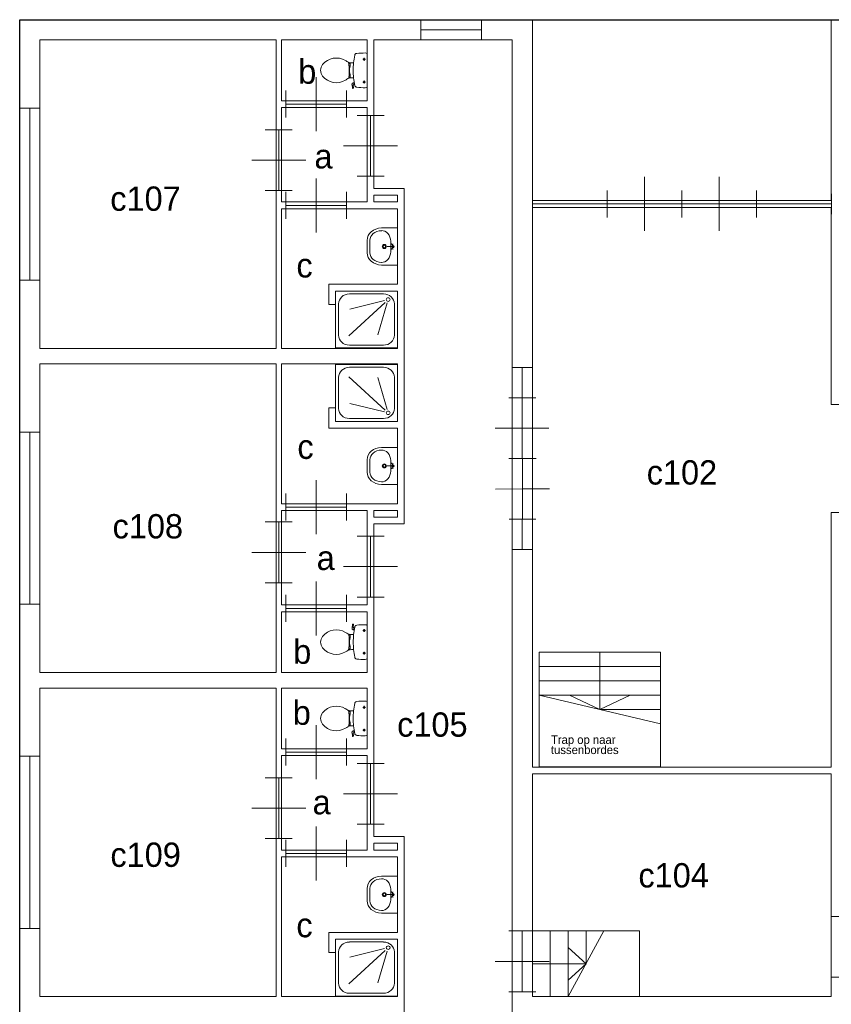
# Model space of a CAD drawing. Header units: millimetres. Extents: x -15 to 226, y -21 to 63.
# Tile 8 of 62: x 0 to 12, y 31 to 46. Entities that reach past the tile are written whole.
import ezdxf
from ezdxf.enums import TextEntityAlignment as Align

# ---------------------------------------------------------------- set-up
doc = ezdxf.new("R2010")
doc.units = ezdxf.units.MM
for name, color, linetype in [('BINNENMUUR', 7, 'Continuous'), ('BOUWKUNDE', 7, 'Continuous'), ('BUITENMUUR', 7, 'Continuous'), ('EILAND', 7, 'Continuous'), ('LABEL', 7, 'Continuous'), ('SANITAIR', 7, 'Continuous'), ('TRAP', 7, 'Continuous')]:
    doc.layers.add(name, color=color, linetype=linetype)
doc.styles.add('dgn000', font='dgn000.shx')

# ---------------------------------------------------------------- blocks, each defined once
blk = doc.blocks.new('202144')
at = {"layer": 'BOUWKUNDE', "color": 1, "linetype": 'Continuous', "lineweight": 0}
for p, q in [((-0.2, 0), (0.2, 0)), ((0, 0), (0, -0.9)), ((-0.4, -0.45), (0, -0.45)), ((0, -0.45), (0.4, -0.45)), ((-0.2, -0.9), (0.2, -0.9))]:
    blk.add_line(p, q, dxfattribs=at)
blk = doc.blocks.new('202145')
at = {"layer": 'BOUWKUNDE', "color": 1, "linetype": 'Continuous', "lineweight": 0}
for p, q in [((-0.45, 0.4), (-0.45, 0)), ((-0.9, 0.2), (-0.9, -0.2)), ((0, 0.2), (0, -0.2)), ((0, 0), (-0.9, 0)), ((-0.45, 0), (-0.45, -0.4))]:
    blk.add_line(p, q, dxfattribs=at)
blk = doc.blocks.new('202146')
at = {"layer": 'BOUWKUNDE', "color": 1, "linetype": 'Continuous', "lineweight": 0}
for p, q in [((0.2, 0.9), (-0.2, 0.9)), ((0, 0), (0, 0.9)), ((0, 0.45), (-0.4, 0.45)), ((0.4, 0.45), (0, 0.45)), ((0.2, 0), (-0.2, 0))]:
    blk.add_line(p, q, dxfattribs=at)
blk = doc.blocks.new('202147')
at = {"layer": 'BOUWKUNDE', "color": 1, "linetype": 'Continuous', "lineweight": 0}
for p, q in [((0.45, 0), (0.45, 0.4)), ((0, -0.2), (0, 0.2)), ((0.9, -0.2), (0.9, 0.2)), ((0, 0), (0.9, 0)), ((0.45, -0.4), (0.45, 0))]:
    blk.add_line(p, q, dxfattribs=at)
blk = doc.blocks.new('202148')
at = {"layer": 'BOUWKUNDE', "color": 1, "linetype": 'Continuous', "lineweight": 0}
for p, q in [((0.45, 0), (0.45, 0.4)), ((0, -0.2), (0, 0.2)), ((0.9, -0.2), (0.9, 0.2)), ((0, 0), (0.9, 0)), ((0.45, -0.4), (0.45, 0))]:
    blk.add_line(p, q, dxfattribs=at)
blk = doc.blocks.new('202149')
at = {"layer": 'BOUWKUNDE', "color": 1, "linetype": 'Continuous', "lineweight": 0}
for p, q in [((-0.2, 0), (0.2, 0)), ((0, 0), (0, -0.9)), ((-0.4, -0.45), (0, -0.45)), ((0, -0.45), (0.4, -0.45)), ((-0.2, -0.9), (0.2, -0.9))]:
    blk.add_line(p, q, dxfattribs=at)
blk = doc.blocks.new('202150')
at = {"layer": 'BOUWKUNDE', "color": 1, "linetype": 'Continuous', "lineweight": 0}
for p, q in [((-0.45, 0.4), (-0.45, 0)), ((-0.9, 0.2), (-0.9, -0.2)), ((0, 0.2), (0, -0.2)), ((0, 0), (-0.9, 0)), ((-0.45, 0), (-0.45, -0.4))]:
    blk.add_line(p, q, dxfattribs=at)
blk = doc.blocks.new('202151')
at = {"layer": 'BOUWKUNDE', "color": 1, "linetype": 'Continuous', "lineweight": 0}
for p, q in [((0.2, 0.9), (-0.2, 0.9)), ((0, 0), (0, 0.9)), ((0, 0.45), (-0.4, 0.45)), ((0.4, 0.45), (0, 0.45)), ((0.2, 0), (-0.2, 0))]:
    blk.add_line(p, q, dxfattribs=at)
blk = doc.blocks.new('202152')
at = {"layer": 'BOUWKUNDE', "color": 1, "linetype": 'Continuous', "lineweight": 0}
for p, q in [((0.45, 0), (0.45, 0.4)), ((0, -0.2), (0, 0.2)), ((0.9, -0.2), (0.9, 0.2)), ((0, 0), (0.9, 0)), ((0.45, -0.4), (0.45, 0))]:
    blk.add_line(p, q, dxfattribs=at)
blk = doc.blocks.new('202153')
at = {"layer": 'BOUWKUNDE', "color": 1, "linetype": 'Continuous', "lineweight": 0}
for p, q in [((-0.2, 0), (0.2, 0)), ((0, 0), (0, -0.9)), ((-0.4, -0.45), (0, -0.45)), ((0, -0.45), (0.4, -0.45)), ((-0.2, -0.9), (0.2, -0.9))]:
    blk.add_line(p, q, dxfattribs=at)
blk = doc.blocks.new('202154')
at = {"layer": 'BOUWKUNDE', "color": 1, "linetype": 'Continuous', "lineweight": 0}
for p, q in [((0.45, 0), (0.45, 0.4)), ((0, -0.2), (0, 0.2)), ((0.9, -0.2), (0.9, 0.2)), ((0, 0), (0.9, 0)), ((0.45, -0.4), (0.45, 0))]:
    blk.add_line(p, q, dxfattribs=at)
blk = doc.blocks.new('202155')
at = {"layer": 'BOUWKUNDE', "color": 1, "linetype": 'Continuous', "lineweight": 0}
for p, q in [((0.2, 0.9), (-0.2, 0.9)), ((0, 0), (0, 0.9)), ((0, 0.45), (-0.4, 0.45)), ((0.4, 0.45), (0, 0.45)), ((0.2, 0), (-0.2, 0))]:
    blk.add_line(p, q, dxfattribs=at)
blk = doc.blocks.new('20452')
at = {"layer": 'BOUWKUNDE', "color": 1, "linetype": 'Continuous', "lineweight": 0}
for p, q in [((0, -0.15), (0, 0.15)), ((0.9, -0.15), (0.9, 0.15)), ((0, 0), (0.9, 0))]:
    blk.add_line(p, q, dxfattribs=at)
blk = doc.blocks.new('202209')
at = {"layer": 'BOUWKUNDE', "color": 1, "linetype": 'Continuous', "lineweight": 0}
for p, q in [((0.554, 0), (0.554, 0.4)), ((0, -0.2), (0, 0.2)), ((1.107, -0.2), (1.107, 0.2)), ((0, 0), (1.107, 0)), ((0.554, -0.4), (0.554, 0))]:
    blk.add_line(p, q, dxfattribs=at)
at = {"layer": 'BOUWKUNDE', "color": 1, "linetype": 'Continuous', "lineweight": 13, "style": 'dgn000', "flags": 1}
for tag in ['type', 'soort']:
    blk.add_attdef(tag, (9.815, 43.24), '', height=0.36, dxfattribs=at)
blk = doc.blocks.new('202210')
at = {"layer": 'BOUWKUNDE', "color": 1, "linetype": 'Continuous', "lineweight": 0}
for p, q in [((-0.554, 0.4), (-0.554, 0)), ((-1.107, 0.2), (-1.107, -0.2)), ((0, 0.2), (0, -0.2)), ((0, 0), (-1.107, 0)), ((-0.554, 0), (-0.554, -0.4))]:
    blk.add_line(p, q, dxfattribs=at)
blk = doc.blocks.new('20453')
at = {"layer": 'BOUWKUNDE', "color": 1, "linetype": 'Continuous', "lineweight": 0}
for p, q in [((0, -0.15), (0, 0.15)), ((1.109, -0.15), (1.109, 0.15)), ((0, 0), (1.109, 0))]:
    blk.add_line(p, q, dxfattribs=at)
blk = doc.blocks.new('20454')
at = {"layer": 'BOUWKUNDE', "color": 1, "linetype": 'Continuous', "lineweight": 0}
for p, q in [((-1.105, 0.15), (-1.105, -0.15)), ((0, 0.15), (0, -0.15)), ((0, 0), (-1.105, 0))]:
    blk.add_line(p, q, dxfattribs=at)
blk = doc.blocks.new('20455')
at = {"layer": 'BOUWKUNDE', "color": 1, "linetype": 'Continuous', "lineweight": 0}
for p, q in [((-0.15, 0), (0.15, 0)), ((0, 0), (0, -2.55)), ((-0.15, -2.55), (0.15, -2.55))]:
    blk.add_line(p, q, dxfattribs=at)
blk = doc.blocks.new('20456')
at = {"layer": 'BOUWKUNDE', "color": 1, "linetype": 'Continuous', "lineweight": 0}
for p, q in [((-0.15, 0), (0.15, 0)), ((0, 0), (0, -2.55)), ((-0.15, -2.55), (0.15, -2.55))]:
    blk.add_line(p, q, dxfattribs=at)
blk = doc.blocks.new('20457')
at = {"layer": 'BOUWKUNDE', "color": 1, "linetype": 'Continuous', "lineweight": 0}
for p, q in [((-0.15, 0), (0.15, 0)), ((0, 0), (0, -2.55)), ((-0.15, -2.55), (0.15, -2.55))]:
    blk.add_line(p, q, dxfattribs=at)
blk = doc.blocks.new('2055')
at = {"layer": 'BOUWKUNDE', "color": 1, "linetype": 'Continuous', "lineweight": 0}
for p, q in [((-0.2, 0), (0.201, 0)), ((0, 0), (0.003, -1.8)), ((-0.4, -0.452), (0, -0.45)), ((-0.006, -0.45), (0.393, -0.452)), ((-0.199, -0.9), (0.203, -0.9)), ((-0.199, -0.9), (0.203, -0.9)), ((-0.398, -1.352), (0.002, -1.35)), ((0.002, -1.35), (0.401, -1.35)), ((-0.197, -1.8), (0.202, -1.8))]:
    blk.add_line(p, q, dxfattribs=at)
at = {"layer": 'BOUWKUNDE', "color": 1, "linetype": 'Continuous', "lineweight": 13, "style": 'dgn000', "flags": 1}
for tag in ['type', 'soort']:
    blk.add_attdef(tag, (7.45, 38.57), '', height=0.36, dxfattribs=at)
blk = doc.blocks.new('20462')
at = {"layer": 'BOUWKUNDE', "color": 1, "linetype": 'Continuous', "lineweight": 0}
for p, q in [((-0.15, 0), (0.15, 0)), ((0, 0), (0, -0.45)), ((-0.15, -0.45), (0.15, -0.45))]:
    blk.add_line(p, q, dxfattribs=at)
blk = doc.blocks.new('20463')
at = {"layer": 'BOUWKUNDE', "color": 1, "linetype": 'Continuous', "lineweight": 0}
for p, q in [((0.15, 0.45), (-0.15, 0.45)), ((0, 0), (0, 0.45)), ((0.15, 0), (-0.15, 0))]:
    blk.add_line(p, q, dxfattribs=at)
blk = doc.blocks.new('202213')
at = {"layer": 'BOUWKUNDE', "color": 1, "linetype": 'Continuous', "lineweight": 0}
for p, q in [((-0.2, 0), (0.2, 0)), ((0, 0), (0, -0.9)), ((-0.4, -0.45), (0, -0.45)), ((0, -0.45), (0.4, -0.45)), ((-0.2, -0.9), (0.2, -0.9))]:
    blk.add_line(p, q, dxfattribs=at)
at = {"layer": 'BOUWKUNDE', "color": 1, "linetype": 'Continuous', "lineweight": 0, "style": 'dgn000', "flags": 1}
for tag in ['type', 'soort']:
    blk.add_attdef(tag, (7.45, 31.571), '', height=0.36, dxfattribs=at)
blk = doc.blocks.new('20465')
at = {"layer": 'BOUWKUNDE', "color": 1, "linetype": 'Continuous', "lineweight": 0}
for p, q in [((-0.15, 0), (0.15, 0)), ((0, 0), (0, -0.9)), ((-0.15, -0.9), (0.15, -0.9))]:
    blk.add_line(p, q, dxfattribs=at)
blk = doc.blocks.new('TOIL2B38')
at = {"layer": 'SANITAIR', "color": 1, "linetype": 'Continuous', "lineweight": 0}
for p, q in [((-0.066, 0.157), (-0.024, 0.157)), ((-0.045, 0.137), (-0.045, 0.178)), ((0, -0.254), (0, 0.242)), ((-0.271, 0.095), (-0.25, 0.095)), ((-0.25, 0.061), (-0.268, 0.061)), ((-0.25, 0.051), (-0.267, 0.051)), ((-0.255, 0.029), (-0.26, 0.029)), ((-0.26, 0.029), (-0.26, -0.041)), ((-0.255, 0.051), (-0.255, 0.029)), ((-0.25, 0.095), (-0.25, 0.051)), ((-0.2, 0.105), (-0.23, 0.105)), ((-0.27, -0.107), (-0.25, -0.107)), ((-0.25, -0.073), (-0.267, -0.073)), ((-0.25, -0.063), (-0.266, -0.063)), ((-0.255, -0.041), (-0.26, -0.041)), ((-0.255, -0.063), (-0.255, -0.041)), ((-0.25, -0.107), (-0.25, -0.063)), ((-0.23, -0.117), (-0.2, -0.117)), ((-0.216, -0.268), (-0.224, -0.216)), ((-0.204, -0.27), (-0.21, -0.272)), ((-0.192, -0.184), (-0.206, -0.189)), ((-0.205, -0.228), (-0.2, -0.265)), ((-0.202, -0.187), (-0.196, -0.216)), ((-0.197, -0.217), (-0.187, -0.214)), ((-0.065, -0.179), (-0.025, -0.179)), ((-0.045, -0.199), (-0.045, -0.158))]:
    blk.add_line(p, q, dxfattribs=at)
for centre in [(-0.045, 0.157), (-0.045, -0.179)]:
    blk.add_circle(centre, 0.012, dxfattribs=at)
for centre, radius, start, end in [((-0.456, -0.087), 0.263, 58.9077, 140.8792), ((0.995, -0.006), 1.2, 169.2904, 174.6981), ((-0.151, 0.211), 0.034, 96.3309, 169.2904), ((-0.028, -0.899), 1.15, 90, 96.3309), ((-0.027, 0.208), 0.0434, 51.7698, 91.0192), ((-0.555, -0.006), 0.135, 140.8792, 219.1208), ((-0.553, -0.247), 0.45, 56.1571, 58.9077), ((-0.231, 0.234), 0.129, 236.1571, 270), ((-0.292, 0.094), 0.02, 6.9358, 52.58), ((-1.191, -0.015), 0.926, 354.3005, 6.9358), ((0.992, -0.006), 1.198, 174.6981, 185.3019), ((-0.456, 0.074), 0.263, 219.1208, 301.0923), ((-0.553, 0.235), 0.45, 301.0923, 303.8429), ((-0.231, -0.246), 0.129, 90, 123.8429), ((-0.29, -0.105), 0.02, 307.7817, 354.3005), ((0.995, -0.006), 1.2, 185.3019, 190.7271), ((-0.2, -0.213), 0.025, 105.9272, 188.4779), ((-0.212, -0.268), 0.005, 188.4779, 285.7398), ((-0.195, -0.227), 0.01, 101.8886, 187.2238), ((-0.205, -0.266), 0.005, 285.7398, 7.2238), ((-0.151, -0.223), 0.0335, 190.7271, 263.6509), ((-0.028, 0.886), 1.15, 263.6509, 270), ((-0.027, -0.22), 0.0434, 268.9808, 308.2302)]:
    blk.add_arc(centre, radius, start, end, dxfattribs=at)
blk = doc.blocks.new('22038')
at = {"color": 1, "linetype": 'Continuous', "lineweight": 0}
blk.add_blockref('TOIL2B38', (0, 0.006), dxfattribs=at)
blk = doc.blocks.new('DGN_COMPLEXSHAPE72')
at = {"layer": 'SANITAIR', "color": 1, "linetype": 'Continuous', "lineweight": 0}
for p, q in [((5.19, 42.701), (5.19, 42.702)), ((5.19, 42.519), (5.19, 42.701)), ((5.19, 42.518), (5.19, 42.519))]:
    blk.add_line(p, q, dxfattribs=at)
for centre, major_axis, start_param, end_param in [((5.37, 42.706), (0.18, 0.002), 1.586336, 3.157127), ((5.37, 42.514), (-0.18, 0.002), 6.267651, 7.838442)]:
    blk.add_ellipse(centre, major_axis=major_axis, ratio=0.771034, start_param=start_param, end_param=end_param, dxfattribs=at)
blk = doc.blocks.new('DGN_COMPLEXSHAPE73')
at = {"layer": 'SANITAIR', "color": 1, "linetype": 'Continuous', "lineweight": 0}
for p, q in [((5.6, 42.885), (5.365, 42.885)), ((5.365, 42.885), (5.365, 42.885)), ((5.6, 42.335), (5.6, 42.885)), ((5.15, 42.701), (5.15, 42.701)), ((5.15, 42.701), (5.15, 42.519)), ((5.15, 42.519), (5.15, 42.519)), ((5.365, 42.335), (5.365, 42.335)), ((5.365, 42.335), (5.6, 42.335))]:
    blk.add_line(p, q, dxfattribs=at)
for centre, major_axis, start_param, end_param in [((5.37, 42.706), (0.22, 0.002), 1.586223, 3.157014), ((5.37, 42.514), (0.22, -0.002), 3.126171, 4.696962)]:
    blk.add_ellipse(centre, major_axis=major_axis, ratio=0.812595, start_param=start_param, end_param=end_param, dxfattribs=at)
blk = doc.blocks.new('WASTB36')
at = {"layer": 'SANITAIR', "color": 1, "linetype": 'Continuous', "lineweight": 0}
for p, q in [((-0.065, 0), (-0.153, 0)), ((-0.1, 0.079), (-0.1, -0.079)), ((-0.064, 0.037), (-0.089, 0.029)), ((-0.065, 0), (-0.082, 0.045)), ((-0.065, 0), (-0.082, -0.045)), ((-0.064, -0.037), (-0.089, -0.029))]:
    blk.add_line(p, q, dxfattribs=at)
for centre, radius in [((-0.195, 0), 0.03), ((-0.195, 0), 0.02), ((-0.065, 0), 0.0175)]:
    blk.add_circle(centre, radius, dxfattribs=at)
for centre, major_axis, start_param, end_param in [((-0.21, 0.096), (0.04, -0.136), 1.224555, 2.997882), ((-0.21, -0.096), (0.04, 0.136), 3.285304, 5.05863)]:
    blk.add_ellipse(centre, major_axis=major_axis, ratio=0.751905, start_param=start_param, end_param=end_param, dxfattribs=at)
for name in ['DGN_COMPLEXSHAPE73', 'DGN_COMPLEXSHAPE72']:
    blk.add_blockref(name, (-5.6, -42.61), dxfattribs=at)
blk = doc.blocks.new('22136')
at = {"color": 1, "linetype": 'Continuous', "lineweight": 0}
blk.add_blockref('WASTB36', (0, 0), dxfattribs=at)
blk = doc.blocks.new('DOUCHE38')
at = {"layer": 'SANITAIR', "color": 1, "linetype": 'Continuous', "lineweight": 0}
for p, q in [((-0.713, -0.042), (-0.207, -0.042)), ((-0.192, -0.14), (-0.708, -0.266)), ((-0.874, -0.653), (-0.874, -0.19)), ((-0.721, -0.661), (-0.183, -0.168)), ((-0.153, -0.176), (-0.291, -0.649)), ((-0.046, -0.19), (-0.046, -0.653)), ((-0.207, -0.801), (-0.713, -0.801))]:
    blk.add_line(p, q, dxfattribs=at)
at = {"layer": 'SANITAIR', "color": 1, "linetype": 'Continuous', "lineweight": 0, "flags": 128}
blk.add_lwpolyline([(0, -0.843), (0, 0), (-0.92, 0), (-0.92, -0.843), (0, -0.843)], dxfattribs=at)
at = {"layer": 'SANITAIR', "color": 1, "linetype": 'Continuous', "lineweight": 0}
for centre, major_axis, start_param, end_param in [((-0.713, -0.19), (-0.161, 0), 4.712389, 6.283185), ((-0.207, -0.19), (0.161, 0), 0, 1.570796), ((-0.713, -0.653), (-0.161, 0), 0, 1.570796), ((-0.207, -0.653), (-0.161, 0), 1.570796, 3.141593)]:
    blk.add_ellipse(centre, major_axis=major_axis, ratio=0.916304, start_param=start_param, end_param=end_param, dxfattribs=at)
blk.add_ellipse((-0.138, -0.126), major_axis=(0.029, 0), ratio=0.916304, dxfattribs=at)
blk = doc.blocks.new('22338')
at = {"color": 1, "linetype": 'Continuous', "lineweight": 0}
blk.add_blockref('DOUCHE38', (0, 0), dxfattribs=at)
blk = doc.blocks.new('TOIL2B39')
at = {"layer": 'SANITAIR', "color": 1, "linetype": 'Continuous', "lineweight": 0}
for p, q in [((-0.216, 0.268), (-0.224, 0.216)), ((-0.204, 0.27), (-0.21, 0.272)), ((-0.192, 0.184), (-0.206, 0.189)), ((-0.205, 0.228), (-0.2, 0.265)), ((-0.202, 0.187), (-0.196, 0.216)), ((-0.197, 0.217), (-0.187, 0.214)), ((-0.065, 0.179), (-0.025, 0.179)), ((-0.045, 0.199), (-0.045, 0.158)), ((0, 0.254), (0, -0.242)), ((-0.27, 0.107), (-0.25, 0.107)), ((-0.25, 0.073), (-0.267, 0.073)), ((-0.25, 0.063), (-0.266, 0.063)), ((-0.26, -0.029), (-0.26, 0.041)), ((-0.255, 0.041), (-0.26, 0.041)), ((-0.255, 0.063), (-0.255, 0.041)), ((-0.25, 0.107), (-0.25, 0.063)), ((-0.23, 0.117), (-0.2, 0.117)), ((-0.271, -0.095), (-0.25, -0.095)), ((-0.25, -0.061), (-0.268, -0.061)), ((-0.25, -0.051), (-0.267, -0.051)), ((-0.255, -0.029), (-0.26, -0.029)), ((-0.255, -0.051), (-0.255, -0.029)), ((-0.25, -0.095), (-0.25, -0.051)), ((-0.2, -0.105), (-0.23, -0.105)), ((-0.045, -0.137), (-0.045, -0.178)), ((-0.066, -0.157), (-0.024, -0.157))]:
    blk.add_line(p, q, dxfattribs=at)
at = {"layer": 'SANITAIR', "color": 1, "linetype": 'Continuous', "lineweight": 0, "flags": 128}
for points in [[(-0.66, 0.091, -0.373743), (-0.321, 0.15)], [(-0.321, 0.15, -0.012002), (-0.303, 0.139)], [(-0.207, 0.189, -0.376626), (-0.224, 0.217)], [(-0.217, 0.268, -0.451842), (-0.21, 0.272)], [(-0.197, 0.217, -0.390563), (-0.205, 0.228)], [(-0.204, 0.271, -0.371321), (-0.2, 0.265)], [(-0.2, 0.117, -0.023676), (-0.184, 0.23)], [(-0.184, 0.23, -0.329382), (-0.155, 0.257)], [(-0.155, 0.257, -0.02771), (-0.028, 0.264)], [(-0.028, 0.264, -0.172952), (0, 0.254)], [(-0.66, -0.079, -0.355306), (-0.66, 0.091)], [(-0.231, 0.117, -0.14875), (-0.303, 0.139)], [(-0.278, 0.121, -0.205811), (-0.27, 0.107)], [(-0.27, 0.107, -0.055188), (-0.272, -0.097)], [(-0.2, -0.104, -0.046301), (-0.2, 0.117)], [(-0.321, -0.138, -0.373743), (-0.66, -0.079)], [(-0.303, -0.127, -0.012002), (-0.321, -0.138)], [(-0.303, -0.127, -0.14875), (-0.231, -0.105)], [(-0.272, -0.097, -0.201836), (-0.28, -0.11)], [(-0.184, -0.217, -0.0236), (-0.2, -0.105)], [(-0.155, -0.244, -0.329555), (-0.184, -0.217)], [(-0.028, -0.251, -0.027631), (-0.155, -0.244)], [(0, -0.242, -0.172952), (-0.028, -0.251)]]:
    blk.add_lwpolyline(points, format="xyb", dxfattribs=at)
at = {"layer": 'SANITAIR', "color": 1, "linetype": 'Continuous', "lineweight": 0}
for centre in [(-0.045, 0.179), (-0.045, -0.157)]:
    blk.add_circle(centre, 0.012, dxfattribs=at)
blk = doc.blocks.new('22039')
at = {"color": 1, "linetype": 'Continuous', "lineweight": 0}
blk.add_blockref('TOIL2B39', (0, -0.006), dxfattribs=at)
blk = doc.blocks.new('DGN_COMPLEXSHAPE74')
at = {"layer": 'SANITAIR', "color": 1, "linetype": 'Continuous', "lineweight": 0}
for p, q in [((5.19, 39.452), (5.19, 39.451)), ((5.19, 39.451), (5.19, 39.269)), ((5.19, 39.269), (5.19, 39.268))]:
    blk.add_line(p, q, dxfattribs=at)
for centre, major_axis, start_param, end_param in [((5.37, 39.456), (-0.18, -0.002), 4.727929, 6.29872), ((5.37, 39.264), (0.18, -0.002), 3.126058, 4.696849)]:
    blk.add_ellipse(centre, major_axis=major_axis, ratio=0.771034, start_param=start_param, end_param=end_param, dxfattribs=at)
blk = doc.blocks.new('DGN_COMPLEXSHAPE75')
at = {"layer": 'SANITAIR', "color": 1, "linetype": 'Continuous', "lineweight": 0}
for p, q in [((5.365, 39.635), (5.365, 39.635)), ((5.365, 39.635), (5.6, 39.635)), ((5.6, 39.635), (5.6, 39.085)), ((5.15, 39.269), (5.15, 39.451)), ((5.15, 39.451), (5.15, 39.451)), ((5.15, 39.269), (5.15, 39.269)), ((5.6, 39.085), (5.365, 39.085)), ((5.365, 39.085), (5.365, 39.085))]:
    blk.add_line(p, q, dxfattribs=at)
for centre, major_axis, start_param, end_param in [((5.37, 39.456), (0.22, 0.002), 1.586223, 3.157014), ((5.37, 39.264), (0.22, -0.002), 3.126171, 4.696962)]:
    blk.add_ellipse(centre, major_axis=major_axis, ratio=0.812595, start_param=start_param, end_param=end_param, dxfattribs=at)
blk = doc.blocks.new('WASTB37')
at = {"layer": 'SANITAIR', "color": 1, "linetype": 'Continuous', "lineweight": 0}
for p, q in [((-0.065, 0), (-0.153, 0)), ((-0.1, -0.079), (-0.1, 0.079)), ((-0.064, 0.037), (-0.089, 0.029)), ((-0.065, 0), (-0.082, 0.045)), ((-0.065, 0), (-0.082, -0.045)), ((-0.064, -0.037), (-0.089, -0.029))]:
    blk.add_line(p, q, dxfattribs=at)
for centre, radius in [((-0.195, 0), 0.03), ((-0.195, 0), 0.02), ((-0.065, 0), 0.0175)]:
    blk.add_circle(centre, radius, dxfattribs=at)
for centre, major_axis, start_param, end_param in [((-0.21, 0.096), (0.04, -0.136), 1.224555, 2.997882), ((-0.21, -0.096), (0.04, 0.136), 3.285304, 5.05863)]:
    blk.add_ellipse(centre, major_axis=major_axis, ratio=0.751905, start_param=start_param, end_param=end_param, dxfattribs=at)
for name in ['DGN_COMPLEXSHAPE75', 'DGN_COMPLEXSHAPE74']:
    blk.add_blockref(name, (-5.6, -39.36), dxfattribs=at)
blk = doc.blocks.new('22137')
at = {"color": 1, "linetype": 'Continuous', "lineweight": 0}
blk.add_blockref('WASTB37', (0, 0), dxfattribs=at)
blk = doc.blocks.new('DOUCHE39')
at = {"layer": 'SANITAIR', "color": 1, "linetype": 'Continuous', "lineweight": 0}
for p, q in [((-0.207, 0.801), (-0.713, 0.801)), ((-0.874, 0.653), (-0.874, 0.19)), ((-0.721, 0.661), (-0.183, 0.168)), ((-0.153, 0.176), (-0.291, 0.649)), ((-0.046, 0.19), (-0.046, 0.653)), ((-0.192, 0.14), (-0.708, 0.266)), ((-0.713, 0.042), (-0.207, 0.042))]:
    blk.add_line(p, q, dxfattribs=at)
at = {"layer": 'SANITAIR', "color": 1, "linetype": 'Continuous', "lineweight": 0, "flags": 128}
blk.add_lwpolyline([(0, 0.843), (0, 0), (-0.92, 0), (-0.92, 0.843), (0, 0.843)], dxfattribs=at)
at = {"layer": 'SANITAIR', "color": 1, "linetype": 'Continuous', "lineweight": 0}
for centre, major_axis, start_param, end_param in [((-0.713, 0.653), (0.161, 0), 1.570796, 3.141593), ((-0.207, 0.653), (0.161, 0), 0, 1.570796), ((-0.713, 0.19), (-0.161, 0), 0, 1.570796), ((-0.207, 0.19), (-0.161, 0), 1.570796, 3.141593)]:
    blk.add_ellipse(centre, major_axis=major_axis, ratio=0.916304, start_param=start_param, end_param=end_param, dxfattribs=at)
blk.add_ellipse((-0.138, 0.126), major_axis=(-0.029, 0), ratio=0.916304, dxfattribs=at)
blk = doc.blocks.new('22339')
at = {"color": 1, "linetype": 'Continuous', "lineweight": 0}
blk.add_blockref('DOUCHE39', (0, 0), dxfattribs=at)
blk = doc.blocks.new('TOIL2B41')
at = {"layer": 'SANITAIR', "color": 1, "linetype": 'Continuous', "lineweight": 0}
for p, q in [((-0.066, 0.157), (-0.024, 0.157)), ((-0.045, 0.137), (-0.045, 0.178)), ((0, -0.254), (0, 0.242)), ((-0.271, 0.095), (-0.25, 0.095)), ((-0.25, 0.061), (-0.268, 0.061)), ((-0.25, 0.051), (-0.267, 0.051)), ((-0.255, 0.029), (-0.26, 0.029)), ((-0.26, 0.029), (-0.26, -0.041)), ((-0.255, 0.051), (-0.255, 0.029)), ((-0.25, 0.095), (-0.25, 0.051)), ((-0.2, 0.105), (-0.23, 0.105)), ((-0.27, -0.107), (-0.25, -0.107)), ((-0.25, -0.073), (-0.267, -0.073)), ((-0.25, -0.063), (-0.266, -0.063)), ((-0.255, -0.041), (-0.26, -0.041)), ((-0.255, -0.063), (-0.255, -0.041)), ((-0.25, -0.107), (-0.25, -0.063)), ((-0.23, -0.117), (-0.2, -0.117)), ((-0.216, -0.268), (-0.224, -0.216)), ((-0.204, -0.27), (-0.21, -0.272)), ((-0.192, -0.184), (-0.206, -0.189)), ((-0.205, -0.228), (-0.2, -0.265)), ((-0.202, -0.187), (-0.196, -0.216)), ((-0.197, -0.217), (-0.187, -0.214)), ((-0.065, -0.179), (-0.025, -0.179)), ((-0.045, -0.199), (-0.045, -0.158))]:
    blk.add_line(p, q, dxfattribs=at)
for centre in [(-0.045, 0.157), (-0.045, -0.179)]:
    blk.add_circle(centre, 0.012, dxfattribs=at)
for centre, radius, start, end in [((-0.456, -0.087), 0.263, 58.9077, 140.8792), ((0.995, -0.006), 1.2, 169.2904, 174.6981), ((-0.151, 0.211), 0.034, 96.3309, 169.2904), ((-0.028, -0.899), 1.15, 90, 96.3309), ((-0.027, 0.208), 0.0434, 51.7698, 91.0192), ((-0.555, -0.006), 0.135, 140.8792, 219.1208), ((-0.553, -0.247), 0.45, 56.1571, 58.9077), ((-0.231, 0.234), 0.129, 236.1571, 270), ((-0.292, 0.094), 0.02, 6.9358, 52.58), ((-1.191, -0.015), 0.926, 354.3005, 6.9358), ((0.992, -0.006), 1.198, 174.6981, 185.3019), ((-0.456, 0.074), 0.263, 219.1208, 301.0923), ((-0.553, 0.235), 0.45, 301.0923, 303.8429), ((-0.231, -0.246), 0.129, 90, 123.8429), ((-0.29, -0.105), 0.02, 307.7817, 354.3005), ((0.995, -0.006), 1.2, 185.3019, 190.7271), ((-0.2, -0.213), 0.025, 105.9272, 188.4779), ((-0.212, -0.268), 0.005, 188.4779, 285.7398), ((-0.195, -0.227), 0.01, 101.8886, 187.2238), ((-0.205, -0.266), 0.005, 285.7398, 7.2238), ((-0.151, -0.223), 0.0335, 190.7271, 263.6509), ((-0.028, 0.886), 1.15, 263.6509, 270), ((-0.027, -0.22), 0.0434, 268.9808, 308.2302)]:
    blk.add_arc(centre, radius, start, end, dxfattribs=at)
blk = doc.blocks.new('22041')
at = {"color": 1, "linetype": 'Continuous', "lineweight": 0}
blk.add_blockref('TOIL2B41', (0, 0.006), dxfattribs=at)
blk = doc.blocks.new('DGN_COMPLEXSHAPE78')
at = {"layer": 'SANITAIR', "color": 1, "linetype": 'Continuous', "lineweight": 0}
for p, q in [((5.19, 33.101), (5.19, 33.102)), ((5.19, 32.919), (5.19, 33.101)), ((5.19, 32.918), (5.19, 32.919))]:
    blk.add_line(p, q, dxfattribs=at)
for centre, major_axis, start_param, end_param in [((5.37, 33.106), (0.18, 0.002), 1.586336, 3.157127), ((5.37, 32.914), (-0.18, 0.002), 6.267651, 7.838442)]:
    blk.add_ellipse(centre, major_axis=major_axis, ratio=0.771034, start_param=start_param, end_param=end_param, dxfattribs=at)
blk = doc.blocks.new('DGN_COMPLEXSHAPE79')
at = {"layer": 'SANITAIR', "color": 1, "linetype": 'Continuous', "lineweight": 0}
for p, q in [((5.6, 33.285), (5.365, 33.285)), ((5.365, 33.285), (5.365, 33.285)), ((5.6, 32.735), (5.6, 33.285)), ((5.15, 33.101), (5.15, 33.101)), ((5.15, 33.101), (5.15, 32.919)), ((5.15, 32.919), (5.15, 32.919)), ((5.365, 32.735), (5.365, 32.735)), ((5.365, 32.735), (5.6, 32.735))]:
    blk.add_line(p, q, dxfattribs=at)
for centre, major_axis, start_param, end_param in [((5.37, 33.106), (0.22, 0.002), 1.586223, 3.157014), ((5.37, 32.914), (0.22, -0.002), 3.126171, 4.696962)]:
    blk.add_ellipse(centre, major_axis=major_axis, ratio=0.812595, start_param=start_param, end_param=end_param, dxfattribs=at)
blk = doc.blocks.new('WASTB39')
at = {"layer": 'SANITAIR', "color": 1, "linetype": 'Continuous', "lineweight": 0}
for p, q in [((-0.065, 0), (-0.153, 0)), ((-0.1, 0.079), (-0.1, -0.079)), ((-0.064, 0.037), (-0.089, 0.029)), ((-0.065, 0), (-0.082, 0.045)), ((-0.065, 0), (-0.082, -0.045)), ((-0.064, -0.037), (-0.089, -0.029))]:
    blk.add_line(p, q, dxfattribs=at)
for centre, radius in [((-0.195, 0), 0.03), ((-0.195, 0), 0.02), ((-0.065, 0), 0.0175)]:
    blk.add_circle(centre, radius, dxfattribs=at)
for centre, major_axis, start_param, end_param in [((-0.21, 0.096), (0.04, -0.136), 1.224555, 2.997882), ((-0.21, -0.096), (0.04, 0.136), 3.285304, 5.05863)]:
    blk.add_ellipse(centre, major_axis=major_axis, ratio=0.751905, start_param=start_param, end_param=end_param, dxfattribs=at)
for name in ['DGN_COMPLEXSHAPE79', 'DGN_COMPLEXSHAPE78']:
    blk.add_blockref(name, (-5.6, -33.01), dxfattribs=at)
blk = doc.blocks.new('22139')
at = {"color": 1, "linetype": 'Continuous', "lineweight": 0}
blk.add_blockref('WASTB39', (0, 0), dxfattribs=at)
blk = doc.blocks.new('DOUCHE41')
at = {"layer": 'SANITAIR', "color": 1, "linetype": 'Continuous', "lineweight": 0}
for p, q in [((-0.713, -0.042), (-0.207, -0.042)), ((-0.192, -0.14), (-0.708, -0.266)), ((-0.874, -0.653), (-0.874, -0.19)), ((-0.721, -0.661), (-0.183, -0.168)), ((-0.153, -0.176), (-0.291, -0.649)), ((-0.046, -0.19), (-0.046, -0.653)), ((-0.207, -0.801), (-0.713, -0.801))]:
    blk.add_line(p, q, dxfattribs=at)
at = {"layer": 'SANITAIR', "color": 1, "linetype": 'Continuous', "lineweight": 0, "flags": 128}
blk.add_lwpolyline([(0, -0.843), (0, 0), (-0.92, 0), (-0.92, -0.843), (0, -0.843)], dxfattribs=at)
at = {"layer": 'SANITAIR', "color": 1, "linetype": 'Continuous', "lineweight": 0}
for centre, major_axis, start_param, end_param in [((-0.713, -0.19), (-0.161, 0), 4.712389, 6.283185), ((-0.207, -0.19), (0.161, 0), 0, 1.570796), ((-0.713, -0.653), (-0.161, 0), 0, 1.570796), ((-0.207, -0.653), (-0.161, 0), 1.570796, 3.141593)]:
    blk.add_ellipse(centre, major_axis=major_axis, ratio=0.916304, start_param=start_param, end_param=end_param, dxfattribs=at)
blk.add_ellipse((-0.138, -0.126), major_axis=(0.029, 0), ratio=0.916304, dxfattribs=at)
blk = doc.blocks.new('22341')
at = {"color": 1, "linetype": 'Continuous', "lineweight": 0}
blk.add_blockref('DOUCHE41', (0, 0), dxfattribs=at)
blk = doc.blocks.new('AnonymousCell')
at = {"layer": 'BUITENMUUR', "color": 1, "linetype": 'Continuous', "lineweight": 30, "flags": 128}
blk.add_lwpolyline([(-24.8, -22.985), (-24.8, -15.785), (-26, -15.785), (-26, 22.985), (-18.4, 22.985), (-13.97, 22.985), (24.8, 22.985), (24.8, 15.785), (26, 15.785), (26, -22.985), (18.4, -22.985), (13.97, -22.985), (-24.8, -22.985)], dxfattribs=at)
at = {"layer": 'EILAND', "color": 1, "linetype": 'Continuous', "lineweight": 13, "flags": 128}
for points in [[(-18.4, 20.305), (-18.4, 22.985), (-13.97, 22.985), (-13.97, 20.305), (-18.4, 20.305)], [(-20.75, 20.385), (-20.4, 20.385), (-20.4, 20.285), (-20.75, 20.285), (-20.75, 20.385)], [(-20.75, 15.715), (-20.4, 15.715), (-20.4, 15.615), (-20.75, 15.615), (-20.75, 15.715)], [(-20.75, 10.785), (-20.4, 10.785), (-20.4, 10.685), (-20.75, 10.685), (-20.75, 10.785)]]:
    blk.add_lwpolyline(points, dxfattribs=at)

msp = doc.modelspace()

# ---------------------------------------------------------------- linework, layer by layer
at = {"layer": 'BINNENMUUR', "color": 1, "linetype": 'Continuous', "lineweight": 13, "flags": 128}
for points in [[(0.3, 45.67), (3.8, 45.67), (3.8, 41.1), (0.3, 41.1), (0.3, 45.67)], [(3.88, 44.77), (3.88, 45.67), (5.15, 45.67), (5.15, 44.77), (3.88, 44.77)], [(5.25, 45.67), (7.3, 45.67), (7.3, 30.228), (5.7, 30.228), (5.7, 33.87), (5.25, 33.87), (5.25, 38.5), (5.7, 38.5), (5.7, 43.47), (5.25, 43.47), (5.25, 45.67)], [(3.88, 44.67), (5.15, 44.67), (5.15, 43.27), (3.88, 43.27), (3.88, 44.67)], [(7.6, 43.19), (12.03, 43.19), (12.03, 40.27), (13.38, 40.27), (13.38, 38.67), (12.03, 38.67), (12.03, 34.9), (7.6, 34.9), (7.6, 43.19)], [(5.6, 43.17), (3.88, 43.17), (3.88, 41.1), (5.6, 41.1), (5.6, 41.95), (4.68, 41.95), (4.68, 41.75), (4.58, 41.75), (4.58, 42.05), (5.6, 42.05), (5.6, 43.17)], [(0.3, 40.87), (3.8, 40.87), (3.8, 36.3), (0.3, 36.3), (0.3, 40.87)], [(3.88, 40.87), (5.6, 40.87), (5.6, 40.02), (4.68, 40.02), (4.68, 40.22), (4.58, 40.22), (4.58, 39.92), (5.6, 39.92), (5.6, 38.8), (3.88, 38.8), (3.88, 40.87)], [(3.88, 38.7), (5.15, 38.7), (5.15, 37.3), (3.88, 37.3), (3.88, 38.7)], [(3.88, 36.3), (3.88, 37.2), (5.15, 37.2), (5.15, 36.3), (3.88, 36.3)], [(0.3, 36.07), (3.8, 36.07), (3.8, 31.5), (0.3, 31.5), (0.3, 36.07)], [(3.88, 35.17), (3.88, 36.07), (5.15, 36.07), (5.15, 35.17), (3.88, 35.17)], [(3.88, 35.07), (5.15, 35.07), (5.15, 33.67), (3.88, 33.67), (3.88, 35.07)], [(12.03, 34.8), (12.03, 31.5), (7.6, 31.5), (7.6, 34.8), (12.03, 34.8)], [(5.6, 33.57), (3.88, 33.57), (3.88, 31.5), (5.6, 31.5), (5.6, 32.35), (4.68, 32.35), (4.68, 32.15), (4.58, 32.15), (4.58, 32.45), (5.6, 32.45), (5.6, 33.57)]]:
    msp.add_lwpolyline(points, dxfattribs=at)
at = {"layer": 'TRAP', "color": 1, "linetype": 'Continuous', "lineweight": 0}
for p, q in [((8.6, 36.6), (8.6, 35.751)), ((9.5, 36.388), (7.7, 36.388)), ((9.5, 36.176), (7.7, 36.176)), ((9.5, 35.963), (7.7, 35.963)), ((9.5, 35.539), (7.7, 35.963)), ((8.15, 35.963), (8.6, 35.751)), ((9.05, 35.963), (8.6, 35.751)), ((9.5, 35.751), (8.6, 35.751)), ((7.865, 32.471), (7.865, 31.5)), ((8.13, 32.471), (8.13, 31.5)), ((8.659, 32.471), (8.13, 31.5)), ((8.394, 32.471), (8.394, 31.986)), ((8.13, 32.228), (8.394, 31.986)), ((7.6, 31.986), (8.394, 31.986)), ((8.13, 31.743), (8.394, 31.986))]:
    msp.add_line(p, q, dxfattribs=at)
at = {"layer": 'TRAP', "color": 1, "linetype": 'Continuous', "lineweight": 0, "flags": 128}
for points in [[(9.5, 36.6), (7.7, 36.6), (7.7, 34.902), (9.5, 34.902), (9.5, 36.6)], [(7.6, 32.471), (9.189, 32.471), (9.189, 31.5), (7.6, 31.5), (7.6, 32.471)]]:
    msp.add_lwpolyline(points, dxfattribs=at)

# ---------------------------------------------------------------- block references
at = {"color": 1, "linetype": 'Continuous', "lineweight": 0}
for name, p in [('20452', (5.947, 45.82)), ('22038', (5.15, 45.22)), ('202147', (3.944, 44.72)), ('20455', (0.15, 44.66)), ('202144', (5.2, 44.552)), ('202146', (3.84, 43.44)), ('202145', (4.844, 43.22)), ('202209', (8.708, 43.24)), ('202210', (10.922, 43.24)), ('20454', (8.708, 43.24)), ('20453', (10.922, 43.24)), ('22136', (5.6, 42.61)), ('22338', (5.6, 41.95)), ('22339', (5.6, 40.02)), ('20462', (7.45, 40.82)), ('2055', (7.45, 40.37)), ('20456', (0.15, 39.86)), ('22137', (5.6, 39.36)), ('202148', (3.944, 38.75)), ('202151', (3.84, 37.63)), ('20463', (7.45, 38.12)), ('202149', (5.2, 38.318)), ('202150', (4.844, 37.25)), ('22039', (5.15, 36.75)), ('22041', (5.15, 35.62)), ('202152', (3.944, 35.12)), ('20457', (0.15, 35.06)), ('202153', (5.2, 34.952)), ('202155', (3.84, 33.84)), ('202154', (3.944, 33.62)), ('22139', (5.6, 33.01)), ('20465', (12.18, 32.687)), ('202213', (7.45, 32.471)), ('22341', (5.6, 32.35))]:
    msp.add_blockref(name, p, dxfattribs=at)
at = {"layer": 'BUITENMUUR', "color": 1, "linetype": 'Continuous', "lineweight": 30}
msp.add_blockref('AnonymousCell', (26, 22.985), dxfattribs=at)

# ---------------------------------------------------------------- texts
at = {"layer": 'BOUWKUNDE', "color": 1, "linetype": 'Continuous', "lineweight": 0, "insert": (7.874, 35.367), "char_height": 0.125, "attachment_point": 1, "line_spacing_factor": 0.720002, "style": 'dgn000'}
msp.add_mtext('Trap op naar\\Ptussenbordes', dxfattribs=at)
at = {"layer": 'LABEL', "color": 1, "linetype": 'Continuous', "lineweight": 0, "style": 'dgn000'}
for s, p in [('b', (4.129, 45.201)), ('a', (4.369, 43.946)), ('c107', (1.343, 43.319)), ('c', (4.102, 42.331)), ('c', (4.116, 39.644)), ('c102', (9.294, 39.264)), ('c108', (1.377, 38.466)), ('a', (4.402, 37.998)), ('b', (4.054, 36.609)), ('b', (4.047, 35.705)), ('c105', (5.595, 35.529)), ('a', (4.342, 34.379)), ('c109', (1.345, 33.601)), ('c104', (9.171, 33.296)), ('c', (4.101, 32.558))]:
    msp.add_text(s, height=0.36, dxfattribs=at).set_placement(p, align=Align.MIDDLE_LEFT)

doc.saveas('drawing.dxf')
